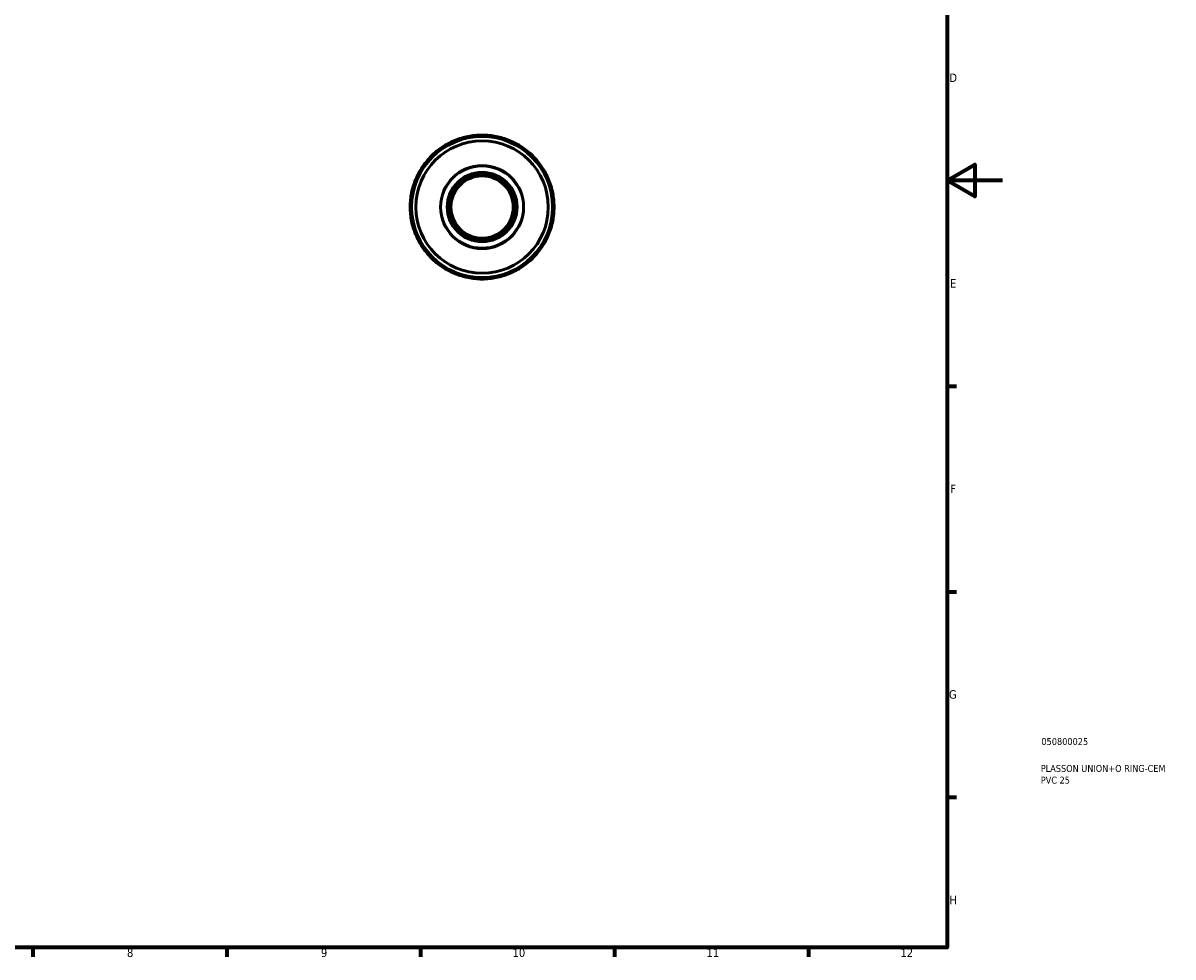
# Model space of a CAD drawing. Header units: millimetres. Extents: x 0 to 903, y 0 to 691.
# Tile 3 of 4: x 487 to 903, y 17 to 354. Entities that reach past the tile are written whole.
import ezdxf

# ---------------------------------------------------------------- set-up
doc = ezdxf.new("R2010")
doc.units = ezdxf.units.MM
for name, color, linetype, lineweight in [('Border (ANSI)', 7, 'Continuous', 70), ('Title (ISO)', 7, 'Continuous', 50), ('Visible (ANSI)', 7, 'Continuous', 50), ('Visible Narrow (ANSI)', 7, 'Continuous', 35)]:
    doc.layers.add(name, color=color, linetype=linetype, lineweight=lineweight)
doc.styles.add('Note Text (ANSI)', font='tahoma.ttf')
doc.styles.add('Note Text (ISO)', font='tahoma.ttf')

# ---------------------------------------------------------------- blocks, each defined once
blk = doc.blocks.new('Borders Default Border')
at = {"layer": 'Border (ANSI)'}
for p, q in [((821, 222.75), (824.45, 222.75)), ((821, 148.5), (824.45, 148.5)), ((821, 74.25), (824.45, 74.25)), ((490.58, 20), (490.58, 16.55)), ((560.67, 20), (560.67, 16.55)), ((630.75, 20), (630.75, 16.55)), ((700.83, 20), (700.83, 16.55)), ((770.92, 20), (770.92, 16.55))]:
    blk.add_line(p, q, dxfattribs=at)
at = {"layer": 'Border (ANSI)', "flags": 128}
for points in [[(20, 20), (20, 574), (821, 574), (821, 20), (20, 20)], [(841, 297), (821, 297), (831, 302.77), (831, 291.23), (821, 297)]]:
    blk.add_lwpolyline(points, dxfattribs=at)
at = {"layer": 'Border (ANSI)', "attachment_point": 7, "style": 'Note Text (ANSI)'}
for s, insert, char_height in [('D', (821.81, 332.6), 3.05), ('E', (822.05, 258.35), 3.05), ('F', (822.14, 184.1), 3.05), ('G', (821.66, 109.79), 3.05), ('H', (821.81, 35.6), 3.05), ('8', (524.63, 16.48), 3.05), ('9', (594.7, 16.49), 3.05), ('10', (663.96, 16.49), 3.048), ('11', (734.04, 16.55), 3.048), ('12', (804.13, 16.55), 3.048)]:
    blk.add_mtext(s, dxfattribs=dict(at, insert=insert, char_height=char_height))
blk = doc.blocks.new('Title Blocks ISO')
at = {"layer": 'Title (ISO)', "color": 232, "true_color": 0xca0064, "style": 'Note Text (ISO)'}
for tag, p in [('PART_NUMBER_001', (34.08, 73.13)), ('DESCRIPTION_001', (33.84, 63.4)), ('DESCRIPTION_002', (33.84, 59.18))]:
    blk.add_attdef(tag, p, '', height=2.5, dxfattribs=at)

msp = doc.modelspace()

# ---------------------------------------------------------------- linework, layer by layer
at = {"layer": 'Visible (ANSI)'}
for p, q in [((645.466, 312.323), (645.616, 311.825)), ((650.416, 312.78), (650.364, 313.297)), ((655.564, 313.297), (655.512, 312.78)), ((660.312, 311.825), (660.462, 312.323)), ((636.51, 307.558), (636.839, 307.156)), ((640.908, 309.875), (640.662, 310.333)), ((665.266, 310.333), (665.02, 309.875)), ((669.089, 307.156), (669.418, 307.558)), ((633.235, 303.552), (632.833, 303.882)), ((673.095, 303.882), (672.692, 303.552)), ((630.058, 299.729), (630.516, 299.483)), ((675.411, 299.483), (675.869, 299.729)), ((628.566, 294.775), (628.068, 294.925)), ((677.859, 294.925), (677.361, 294.775)), ((627.094, 290.027), (627.611, 289.975)), ((678.316, 289.975), (678.833, 290.027)), ((627.611, 284.879), (627.094, 284.827)), ((678.833, 284.827), (678.316, 284.879)), ((628.068, 279.93), (628.566, 280.08)), ((677.361, 280.08), (677.859, 279.93)), ((630.516, 275.371), (630.058, 275.125)), ((675.869, 275.125), (675.411, 275.371)), ((632.833, 270.973), (633.235, 271.302)), ((672.692, 271.302), (673.095, 270.973)), ((636.839, 267.699), (636.51, 267.296)), ((669.418, 267.296), (669.089, 267.699)), ((640.662, 264.522), (640.908, 264.98)), ((645.616, 263.03), (645.466, 262.532)), ((650.364, 261.558), (650.416, 262.075)), ((655.512, 262.075), (655.564, 261.558)), ((660.462, 262.532), (660.312, 263.03)), ((665.02, 264.98), (665.266, 264.522))]:
    msp.add_line(p, q, dxfattribs=at)
for radius in [25.48, 23.92, 15, 12.5, 11.875, 11.25]:
    msp.add_circle((652.964, 287.427), radius, dxfattribs=at)
for start, end in [(106.76083, 118.23917), (95.73917, 106.76083), (84.26083, 95.73917), (73.23917, 84.26083), (61.76083, 73.23917), (129.26083, 140.73917), (118.23917, 129.26083), (50.73917, 61.76083), (39.26083, 50.73917), (140.73917, 151.76083), (28.23917, 39.26083), (151.76083, 163.23917), (16.76083, 28.23917), (163.23917, 174.26083), (5.73917, 16.76083), (174.26083, 185.73917), (354.26083, 5.73917), (185.73917, 196.76083), (343.23917, 354.26083), (196.76083, 208.23917), (331.76083, 343.23917), (208.23917, 219.26083), (320.73917, 331.76083), (219.26083, 230.73917), (309.26083, 320.73917), (230.73917, 241.76083), (298.23917, 309.26083), (241.76083, 253.23917), (253.23917, 264.26083), (275.73917, 286.76083), (286.76083, 298.23917), (264.26083, 275.73917)]:
    msp.add_arc((652.964, 287.427), 26, start, end, dxfattribs=at)
at = {"layer": 'Visible Narrow (ANSI)'}
for radius in [14.75, 12.75]:
    msp.add_circle((652.964, 287.427), radius, dxfattribs=at)

# ---------------------------------------------------------------- block references
msp.add_blockref('Borders Default Border', (0, 0))
msp.add_blockref('Title Blocks ISO', (821, 20)).add_auto_attribs({'PART_NUMBER_001': '050800025', 'DESCRIPTION_001': 'PLASSON UNION+O RING-CEM', 'DESCRIPTION_002': 'PVC 25'})

doc.saveas('drawing.dxf')
